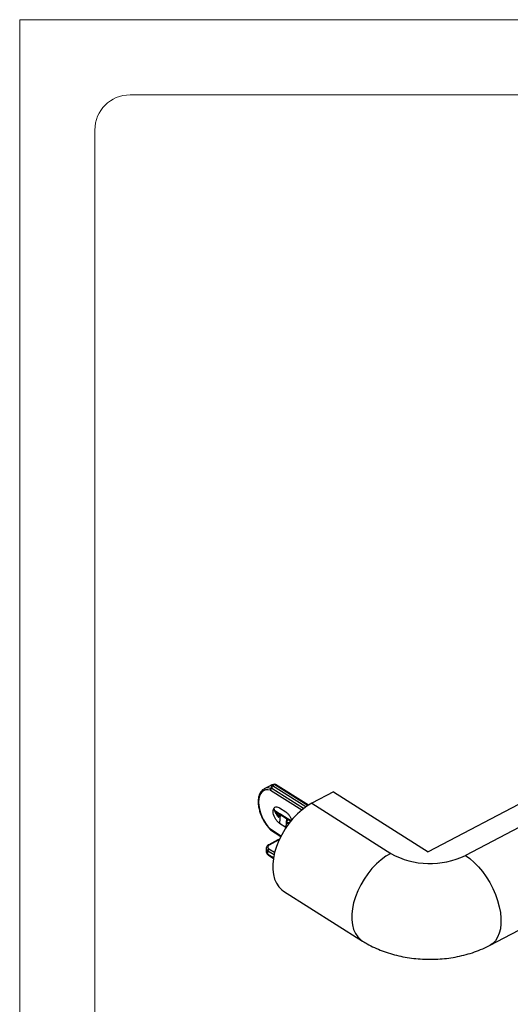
# Model space of a CAD drawing. Header units: millimetres. Extents: x 0 to 279, y 0 to 216.
# Tile 5 of 8: x 0 to 66, y 83 to 216. Entities that reach past the tile are written whole.
import ezdxf

# ---------------------------------------------------------------- set-up
doc = ezdxf.new("R2010")
doc.units = ezdxf.units.MM

msp = doc.modelspace()

# ---------------------------------------------------------------- linework, layer by layer
at = {"color": 7, "linetype": 'Continuous', "lineweight": 18}
for p, q in [((0, 215.9), (279.4, 215.9)), ((0, 215.9), (0, 0)), ((14.92, 205.74), (264.48, 205.74)), ((10.16, 200.98), (10.16, 14.92))]:
    msp.add_line(p, q, dxfattribs=at)
at = {"color": 7, "linetype": 'Continuous', "lineweight": 25}
for p, q in [((33.96, 112.36), (33.05, 111.88)), ((34.16, 112.29), (34.18, 112.28)), ((38.69, 109.44), (34.18, 112.28)), ((39.04, 109.67), (34.59, 112.47)), ((42.43, 111.48), (39.5, 109.94)), ((42.43, 111.48), (55.26, 103.35)), ((69.35, 110.75), (55.26, 103.35)), ((35.13, 109.31), (35.98, 108.77)), ((39.5, 109.94), (50.19, 103.16)), ((34.42, 109.09), (34.39, 109.18)), ((35.15, 108.52), (34.46, 108.97)), ((35.22, 108.4), (35.13, 107.24)), ((35.36, 108.38), (35.16, 108.52)), ((35.22, 108.4), (36.08, 107.86)), ((36.18, 107.86), (35.32, 108.4)), ((36.08, 107.86), (35.98, 106.69)), ((72.02, 109.05), (60.28, 102.89)), ((35.13, 107.24), (35.98, 106.69)), ((36.18, 107.28), (36.22, 107.75)), ((36.68, 107.56), (36.34, 107.77)), ((33.93, 106.34), (35.31, 105.45)), ((33.34, 103.86), (33.34, 103.37)), ((34.92, 104.99), (33.67, 104.33)), ((33.76, 104.32), (35.01, 104.97)), ((35.12, 105.06), (34.92, 104.99)), ((33.57, 103.02), (33.57, 103.52)), ((33.61, 102.94), (34.31, 102.48)), ((35.67, 98.07), (46.36, 91.29)), ((63.6, 90.73), (75.34, 96.9))]:
    msp.add_line(p, q, dxfattribs=at)
at = {"color": 8, "linetype": 'Continuous', "lineweight": 25}
for p, q in [((38.4, 109.23), (34.09, 111.95)), ((34.49, 112.47), (38.99, 109.64)), ((33.9, 111.71), (38.14, 109.03)), ((34.5, 108.87), (35.07, 108.51)), ((34.74, 108.51), (34.66, 108.56)), ((36.24, 107.77), (36.64, 107.51)), ((35.33, 105.49), (33.9, 106.42)), ((33.57, 103.52), (34.41, 102.99)), ((34.32, 102.54), (33.57, 103.02)), ((34.47, 103.27), (33.71, 103.75))]:
    msp.add_line(p, q, dxfattribs=at)
at = {"color": 7, "linetype": 'Continuous', "lineweight": 25, "flags": 128}
for points in [[(34.43, 112.48), (34.46, 112.5), (34.48, 112.5)], [(39.5, 109.94), (38.84, 109.54), (38.19, 109.06), (37.55, 108.51), (36.95, 107.88), (36.39, 107.19), (35.88, 106.46), (35.43, 105.68), (35.04, 104.89), (34.72, 104.08), (34.47, 103.27), (34.31, 102.47), (34.23, 101.7), (34.23, 100.97), (34.31, 100.28), (34.47, 99.66), (34.72, 99.11), (35.04, 98.63), (35.43, 98.25), (35.67, 98.07)], [(35.07, 108.51), (35.05, 108.16), (35.05, 108.14)]]:
    msp.add_lwpolyline(points, dxfattribs=at)
at = {"color": 8, "linetype": 'Continuous', "lineweight": 25, "flags": 128}
for points in [[(34.7, 108.5), (34.71, 108.5), (34.74, 108.51)], [(50.19, 103.16), (49.52, 102.77), (48.87, 102.29), (48.24, 101.73), (47.64, 101.1), (47.08, 100.41), (46.57, 99.68), (46.11, 98.91), (45.72, 98.11), (45.41, 97.3), (45.16, 96.49), (45, 95.69), (44.91, 94.92), (44.91, 94.19), (45, 93.51), (45.16, 92.88), (45.41, 92.33), (45.72, 91.86), (46.11, 91.47), (46.36, 91.29)], [(60.28, 102.89), (60.88, 102.46), (61.47, 101.94), (62.05, 101.35), (62.59, 100.69), (63.1, 99.98), (63.57, 99.22), (63.98, 98.42), (64.34, 97.6), (64.63, 96.78), (64.85, 95.95), (65, 95.15), (65.08, 94.38), (65.08, 93.64), (65, 92.96), (64.85, 92.35), (64.63, 91.81), (64.34, 91.35), (63.98, 90.98), (63.6, 90.73)]]:
    msp.add_lwpolyline(points, dxfattribs=at)
at = {"color": 7, "linetype": 'Continuous', "lineweight": 18}
msp.add_arc((14.92, 200.98), 4.76, 90, 180, dxfattribs=at)
at = {"color": 7, "linetype": 'Continuous', "lineweight": 25}
for centre, radius, start, end in [((34.12, 111.76), 0.231, 121.8322, 192.6405), ((34.15, 111.7), 0.258, 104.7571, 179.2687), ((34.49, 111.35), 1.14, 93.0291, 117.4893), ((34.04, 111.76), 0.203, 77.0524, 102.2787), ((34.43, 112.37), 0.111, 56.1649, 91.2758), ((34.49, 112.31), 0.191, 57.8335, 93.5601), ((34.04, 106.5), 0.191, 224.4714, 237.0739), ((33.85, 103.51), 0.28, 119.664, 177.2665), ((55.49, 112.74), 10.96, 241.0145, 295.8781)]:
    msp.add_arc(centre, radius, start, end, dxfattribs=at)
at = {"color": 8, "linetype": 'Continuous', "lineweight": 25}
for centre, radius, start, end in [((34.55, 112.38), 0.1, 62.4052, 122.9526), ((35.27, 108.32), 0.0973, 61.4708, 123.578), ((36.13, 107.77), 0.0971, 61.1452, 123.6208), ((33.99, 106.41), 0.0941, 173.6947, 233.7398), ((33.95, 106.4), 0.0569, 153.3913, 217.1237), ((33.71, 104.25), 0.0888, 51.7195, 111.8626), ((34.96, 104.9), 0.0889, 51.7341, 111.8122), ((33.67, 103.01), 0.0975, 174.8672, 232.7989)]:
    msp.add_arc(centre, radius, start, end, dxfattribs=at)
at = {"color": 7, "linetype": 'Continuous', "lineweight": 25}
for centre, major_axis, ratio, start_param, end_param in [((34.57, 108.63), (-1.57, 3.01), 0.547006, 5.82357, 8.36249), ((40.87, 111.94), (6.88, -0.11), 0.229034, 2.988921, 3.206189), ((285.3, 240.39), (287.2, 147.97), 0.007585, 2.629265, 2.631833), ((40.92, 112.12), (6.84, 0.1), 0.22726, 2.97197, 3.181588), ((285.3, 240.54), (287.19, 148.12), 0.007182, 2.629022, 2.631425), ((34.23, 104.02), (0.698, 0.003), 0.574648, 2.307185, 3.873618), ((34.23, 103.37), (0.889, -0.003), 0.579355, 3.143236, 3.877319)]:
    msp.add_ellipse(centre, major_axis=major_axis, ratio=ratio, start_param=start_param, end_param=end_param, dxfattribs=at)
at = {"color": 8, "linetype": 'Continuous', "lineweight": 25}
for centre, major_axis, ratio, start_param, end_param in [((34.71, 108.71), (-1.65, 3.17), 0.547147, 5.823466, 6.295163), ((35.48, 104.68), (0.698, 0.003), 0.574648, 2.156606, 2.307185), ((34.23, 103.86), (0.889, 0.003), 0.575214, 3.173963, 3.874056)]:
    msp.add_ellipse(centre, major_axis=major_axis, ratio=ratio, start_param=start_param, end_param=end_param, dxfattribs=at)
at = {"color": 7, "linetype": 'Continuous', "lineweight": 25}
for points, knots in [([(33.04, 111.86), (32.98, 111.82), (32.81, 111.74), (32.6, 111.5), (32.42, 111.17), (32.3, 110.78), (32.24, 110.32), (32.25, 109.83), (32.33, 109.3), (32.48, 108.75), (32.68, 108.21), (32.89, 107.75), (33.06, 107.49), (33.11, 107.39)], [0, 0, 0, 0, 0.060388, 0.154426, 0.249447, 0.346732, 0.445844, 0.545725, 0.645595, 0.745266, 0.844764, 0.944167, 1, 1, 1, 1]), ([(34.16, 112.29), (34.14, 112.29), (34.11, 112.3), (34.08, 112.3), (34.07, 112.29), (34.07, 112.29)], [0, 0, 0, 0, 0.679301, 0.975212, 1, 1, 1, 1]), ([(35.13, 107.24), (35.03, 107.31), (34.84, 107.46), (34.58, 107.81), (34.38, 108.2), (34.27, 108.6), (34.26, 108.96), (34.34, 109.24), (34.51, 109.42), (34.75, 109.47), (34.97, 109.41), (35.1, 109.33), (35.13, 109.31)], [0, 0, 0, 0, 0.108209, 0.216411, 0.324185, 0.431396, 0.538138, 0.644694, 0.751438, 0.858697, 0.966466, 1, 1, 1, 1]), ([(34.79, 108.37), (34.74, 108.45), (34.61, 108.62), (34.48, 108.88), (34.43, 109.04), (34.42, 109.09)], [0, 0, 0, 0, 0.361254, 0.792888, 1, 1, 1, 1]), ([(35.05, 108.14), (35.03, 108.17), (34.98, 108.29), (34.88, 108.42), (34.76, 108.49), (34.74, 108.51)], [0, 0, 0, 0, 0.269287, 0.859518, 1, 1, 1, 1]), ([(35.01, 108.05), (35.01, 108.05), (35.02, 108.06), (35.04, 108.09), (35.04, 108.12), (35.05, 108.14)], [0, 0, 0, 0, 0.02524, 0.309291, 1, 1, 1, 1]), ([(35.07, 108.51), (35.07, 108.51), (35.07, 108.52), (35.07, 108.52), (35.08, 108.53), (35.08, 108.53)], [0, 0, 0, 0, 0.433055, 0.793999, 1, 1, 1, 1]), ([(35.08, 108.53), (35.12, 108.48), (35.16, 108.43), (35.22, 108.4), (35.22, 108.4)], [0, 0, 0, 0, 0.99988, 1, 1, 1, 1]), ([(35.08, 108.53), (35.09, 108.53), (35.12, 108.54), (35.15, 108.53), (35.16, 108.52), (35.16, 108.52)], [0, 0, 0, 0, 0.494188, 0.988285, 1, 1, 1, 1]), ([(35.98, 108.77), (35.98, 108.77), (36.08, 108.71), (36.27, 108.54), (36.52, 108.21), (36.7, 107.88), (36.74, 107.68), (36.76, 107.62)], [0, 0, 0, 0, 0.0024075, 0.2879289, 0.571956, 0.8548026, 1, 1, 1, 1]), ([(36.08, 107.86), (36.08, 107.86), (36.1, 107.81), (36.16, 107.78), (36.22, 107.75)], [0, 0, 0, 0, 0.000126, 1, 1, 1, 1]), ([(36.33, 107.78), (36.29, 107.8), (36.23, 107.83), (36.16, 107.87), (36.14, 107.88)], [0, 0, 0, 0, 0.687714, 1, 1, 1, 1]), ([(33.11, 107.39), (33.16, 107.32), (33.3, 107.08), (33.57, 106.73), (33.8, 106.48), (33.9, 106.36)], [0, 0, 0, 0, 0.19145, 0.628584, 1, 1, 1, 1]), ([(36.18, 107.28), (36.18, 107.27), (36.18, 107.26), (36.19, 107.25), (36.2, 107.24), (36.2, 107.24)], [0, 0, 0, 0, 0.356582, 0.952056, 1, 1, 1, 1]), ([(36.2, 107.24), (36.2, 107.24), (36.19, 107.25), (36.19, 107.26), (36.19, 107.26), (36.19, 107.27), (36.2, 107.27), (36.2, 107.27), (36.21, 107.27), (36.23, 107.27), (36.26, 107.26), (36.33, 107.25), (36.39, 107.24), (36.43, 107.23), (36.43, 107.23)], [0, 0, 0, 0, 0.091385, 0.128479, 0.150272, 0.16842, 0.183135, 0.188737, 0.209897, 0.231551, 0.381856, 0.554011, 0.997181, 1, 1, 1, 1]), ([(36.22, 107.75), (36.23, 107.75), (36.23, 107.76), (36.23, 107.76), (36.24, 107.77), (36.24, 107.77)], [0, 0, 0, 0, 0.442906, 0.802353, 1, 1, 1, 1]), ([(36.24, 107.77), (36.25, 107.77), (36.29, 107.79), (36.32, 107.78), (36.34, 107.77), (36.34, 107.77)], [0, 0, 0, 0, 0.419837, 0.839692, 1, 1, 1, 1]), ([(33.67, 104.33), (33.63, 104.31), (33.52, 104.24), (33.4, 104.1), (33.33, 103.95), (33.35, 103.86), (33.35, 103.84)], [0, 0, 0, 0, 0.211879, 0.55941, 0.881934, 1, 1, 1, 1]), ([(33.35, 103.34), (33.36, 103.3), (33.36, 103.19), (33.47, 103.04), (33.57, 102.97), (33.61, 102.94)], [0, 0, 0, 0, 0.28118, 0.685875, 1, 1, 1, 1]), ([(46.36, 91.29), (46.57, 91.16), (47.09, 90.84), (47.98, 90.4), (49.03, 89.96), (50.12, 89.59), (51.25, 89.29), (52.4, 89.07), (53.58, 88.91), (54.76, 88.84), (55.95, 88.83), (57.14, 88.89), (58.32, 89.03), (59.5, 89.25), (60.65, 89.54), (61.79, 89.91), (62.77, 90.31), (63.36, 90.61), (63.6, 90.73)], [0, 0, 0, 0, 0.042566, 0.106176, 0.170319, 0.235106, 0.300043, 0.364884, 0.429553, 0.494094, 0.558629, 0.623327, 0.68832, 0.753792, 0.819915, 0.886798, 0.954438, 1, 1, 1, 1])]:
    msp.add_open_spline(points, degree=3, knots=knots, dxfattribs=at)
at = {"color": 8, "linetype": 'Continuous', "lineweight": 25}
for points, knots in [([(34.37, 109.24), (34.4, 109.13), (34.46, 108.88), (34.66, 108.51), (34.85, 108.23), (34.98, 108.09), (35.01, 108.05)], [0, 0, 0, 0, 0.251663, 0.553921, 0.865585, 1, 1, 1, 1]), ([(34.79, 108.36), (34.81, 108.33), (34.9, 108.22), (34.97, 108.12), (35.01, 108.05)], [0, 0, 0, 0, 0.2884477, 1, 1, 1, 1]), ([(36.48, 107.25), (36.48, 107.26), (36.43, 107.27), (36.35, 107.28), (36.26, 107.29), (36.21, 107.29), (36.19, 107.28), (36.18, 107.28), (36.18, 107.28)], [0, 0, 0, 0, 0.062008, 0.525638, 0.714615, 0.905471, 0.980184, 1, 1, 1, 1]), ([(36.2, 107.24), (36.23, 107.22), (36.31, 107.18), (36.38, 107.17), (36.42, 107.17)], [0, 0, 0, 0, 0.426061, 1, 1, 1, 1])]:
    msp.add_open_spline(points, degree=3, knots=knots, dxfattribs=at)

doc.saveas('drawing.dxf')
